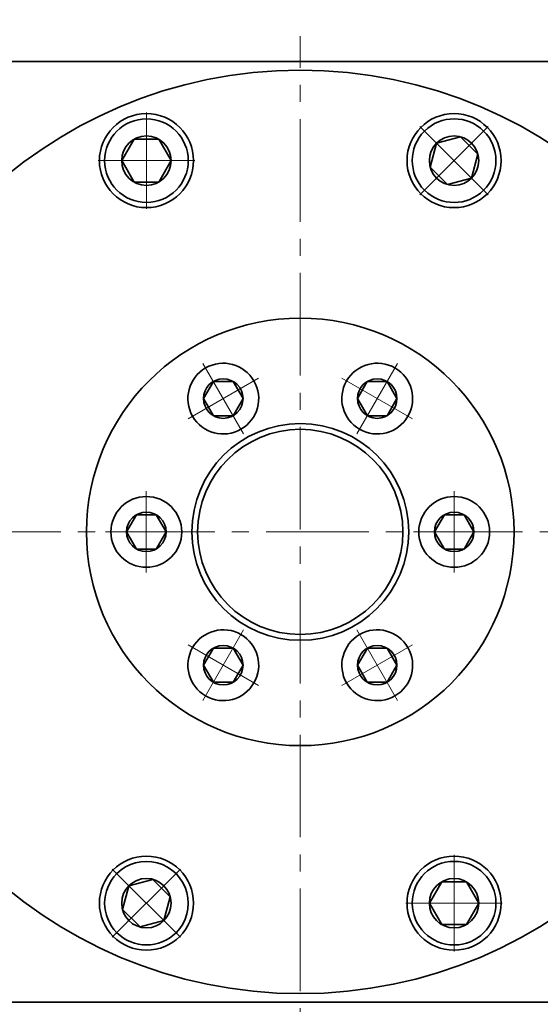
# Model space of a CAD drawing. Header units: millimetres. Extents: x -4 to 748, y 0 to 529.
# Tile 5 of 7: x 425 to 486, y 338 to 453. Entities that reach past the tile are written whole.
import ezdxf

# ---------------------------------------------------------------- set-up
doc = ezdxf.new("R2010")
doc.units = ezdxf.units.MM
doc.linetypes.add('点画线', pattern=[18, 12, -2, 2, -2])
for name, color, linetype, lineweight in [('中心线层', 1, '点画线', 18), ('尺寸线层', 3, 'Continuous', 18), ('粗实线层', 7, 'Continuous', 35)]:
    doc.layers.add(name, color=color, linetype=linetype, lineweight=lineweight)
doc.styles.add('宋体', font='txt', dxfattribs={"width": 0.8})
doc.dimstyles.new('A水平标注$0', dxfattribs={"dimtxt": 3.5, "dimasz": 2, "dimexe": 1.5, "dimexo": 3, "dimgap": 1.1, "dimtad": 1, "dimtoh": 1, "dimdec": 4, "dimdsep": 46, "dimtxsty": '宋体', "dimblk": 'OPEN', "dimcen": 3, "dimclrd": 3, "dimclre": 3, "dimclrt": 6, "dimadec": 0, "dimazin": 0, "dimtm": 1e-09, "dimtfac": 1, "dimtdec": 4, "dimtix": 1, "dimtmove": 0, "dimatfit": 3, "dimldrblk": 'OPEN', "dimfxl": 0, "dimlwd": 13, "dimlwe": 13, "dimarcsym": 0})

# ---------------------------------------------------------------- blocks, each defined once
blk = doc.blocks.new('_Open')
at = {"color": 0, "linetype": 'ByBlock', "lineweight": -2}
for p, q in [((-1, 0.167), (0, 0)), ((-1, -0.167), (0, 0)), ((0, 0), (-1, 0))]:
    blk.add_line(p, q, dxfattribs=at)
blk = doc.blocks.new('*D10')
at = {"layer": 'Defpoints', "color": 0}
for p in [(512.61, 473.66), (402.61, 447.83), (512.61, 447.83)]:
    blk.add_point(p, dxfattribs=at)
at = {"layer": '尺寸线层', "color": 3, "lineweight": 13}
for p, q in [((402.61, 450.83), (402.61, 475.16)), ((512.61, 450.83), (512.61, 475.16)), ((404.61, 473.66), (510.61, 473.66))]:
    blk.add_line(p, q, dxfattribs=at)
at = {"layer": '尺寸线层', "color": 3, "lineweight": 13, "xscale": 2, "yscale": 2, "zscale": 2, "rotation": 180}
blk.add_blockref('_Open', (402.61, 473.66), dxfattribs=at)
at = {"layer": '尺寸线层', "color": 3, "lineweight": 13, "xscale": 2, "yscale": 2, "zscale": 2}
blk.add_blockref('_Open', (512.61, 473.66), dxfattribs=at)
at = {"layer": '尺寸线层', "color": 6, "insert": (457.61, 478.58), "char_height": 7, "attachment_point": 5, "style": '宋体'}
blk.add_mtext('110', dxfattribs=at)
blk = doc.blocks.new('*D14')
at = {"layer": 'Defpoints', "color": 0}
for p in [(457.61, 459.4), (457.61, 450.82), (413.61, 443.83)]:
    blk.add_point(p, dxfattribs=at)
at = {"layer": '尺寸线层', "color": 3, "lineweight": 13}
for p, q in [((413.61, 446.83), (413.61, 460.9)), ((457.61, 453.82), (457.61, 460.9)), ((415.61, 459.4), (455.61, 459.4))]:
    blk.add_line(p, q, dxfattribs=at)
at = {"layer": '尺寸线层', "color": 3, "lineweight": 13, "xscale": 2, "yscale": 2, "zscale": 2, "rotation": 180}
blk.add_blockref('_Open', (413.61, 459.4), dxfattribs=at)
at = {"layer": '尺寸线层', "color": 3, "lineweight": 13, "xscale": 2, "yscale": 2, "zscale": 2}
blk.add_blockref('_Open', (457.61, 459.4), dxfattribs=at)
at = {"layer": '尺寸线层', "color": 6, "insert": (435.61, 464.29), "char_height": 7, "attachment_point": 5, "style": '宋体'}
blk.add_mtext('44', dxfattribs=at)
blk = doc.blocks.new('*D15')
at = {"layer": 'Defpoints', "color": 0}
for p in [(501.61, 459.4), (457.61, 450.82), (501.61, 443.83)]:
    blk.add_point(p, dxfattribs=at)
at = {"layer": '尺寸线层', "color": 3, "lineweight": 13}
for p, q in [((457.61, 453.82), (457.61, 460.9)), ((501.61, 446.83), (501.61, 460.9)), ((459.61, 459.4), (499.61, 459.4))]:
    blk.add_line(p, q, dxfattribs=at)
at = {"layer": '尺寸线层', "color": 3, "lineweight": 13, "xscale": 2, "yscale": 2, "zscale": 2, "rotation": 180}
blk.add_blockref('_Open', (457.61, 459.4), dxfattribs=at)
at = {"layer": '尺寸线层', "color": 3, "lineweight": 13, "xscale": 2, "yscale": 2, "zscale": 2}
blk.add_blockref('_Open', (501.61, 459.4), dxfattribs=at)
at = {"layer": '尺寸线层', "color": 6, "insert": (479.61, 464.29), "char_height": 7, "attachment_point": 5, "style": '宋体'}
blk.add_mtext('44', dxfattribs=at)
blk = doc.blocks.new('*X5')
at = {"layer": '中心线层', "linetype": '点画线', "lineweight": 18}
for p, q in [((0, -5.64), (0, 5.64)), ((-5.64, 0), (5.64, 0))]:
    blk.add_line(p, q, dxfattribs=at)
at = {"layer": '粗实线层'}
for p, q in [((-2.89, 0), (-1.44, 2.5)), ((-1.44, 2.5), (1.44, 2.5)), ((2.89, 0), (1.44, 2.5)), ((2.89, 0), (1.44, 2.5)), ((-2.89, 0), (-1.44, -2.5)), ((2.89, 0), (1.44, -2.5)), ((-1.44, -2.5), (1.44, -2.5))]:
    blk.add_line(p, q, dxfattribs=at)
blk.add_circle((0, 0), 2.89, dxfattribs=at)
for start, end in [(0, 180), (180, 360)]:
    blk.add_arc((0, 0), 4.89, start, end, dxfattribs=at)
blk = doc.blocks.new('*X9')
at = {"layer": '中心线层', "linetype": '点画线', "lineweight": 18}
for p, q in [((0, -4.76), (0, 4.76)), ((-4.76, 0), (4.76, 0))]:
    blk.add_line(p, q, dxfattribs=at)
at = {"layer": '粗实线层'}
for p, q in [((-2.31, 0), (-1.15, 2)), ((-1.15, 2), (1.15, 2)), ((2.31, 0), (1.15, 2)), ((2.31, 0), (1.15, 2)), ((-2.31, 0), (-1.15, -2)), ((2.31, 0), (1.15, -2)), ((-1.15, -2), (1.15, -2))]:
    blk.add_line(p, q, dxfattribs=at)
blk.add_circle((0, 0), 2.31, dxfattribs=at)
for start, end in [(0, 180), (180, 360)]:
    blk.add_arc((0, 0), 4.14, start, end, dxfattribs=at)
blk = doc.blocks.new('3432432432')
at = {"color": 7, "linetype": 'Continuous'}
for radius in [25, 12.68, 12]:
    blk.add_circle((0, 0), radius, dxfattribs=at)
for points in [[(-6.93, 12), (-6.91, 12.02), (-6.89, 12.03), (-6.87, 12.04), (-6.85, 12.05), (-6.83, 12.07), (-6.81, 12.08), (-6.78, 12.09), (-6.76, 12.1), (-6.74, 12.12), (-6.72, 12.13), (-6.7, 12.14), (-6.68, 12.16), (-6.66, 12.17), (-6.64, 12.18), (-6.62, 12.2), (-6.6, 12.21), (-6.58, 12.23), (-6.56, 12.24), (-6.54, 12.26), (-6.52, 12.27), (-6.51, 12.28), (-6.49, 12.3), (-6.47, 12.31), (-6.45, 12.33), (-6.43, 12.34), (-6.41, 12.36), (-6.39, 12.37), (-6.37, 12.39), (-6.35, 12.4), (-6.33, 12.42), (-6.33, 12.42), (-6.19, 12.55), (-6.05, 12.68), (-5.92, 12.82), (-5.79, 12.97), (-5.68, 13.12), (-5.57, 13.28), (-5.46, 13.44), (-5.37, 13.61), (-5.28, 13.78), (-5.2, 13.95), (-5.13, 14.13), (-5.06, 14.31), (-5.01, 14.5), (-4.96, 14.68), (-4.92, 14.87), (-4.89, 15.06), (-4.87, 15.25), (-4.86, 15.45), (-4.86, 15.64), (-4.87, 15.83), (-4.88, 16.02), (-4.91, 16.21), (-4.94, 16.4), (-4.98, 16.59), (-5.03, 16.78), (-5.09, 16.96), (-5.16, 17.14), (-5.24, 17.32), (-5.32, 17.49), (-5.41, 17.66), (-5.41, 17.66), (-5.51, 17.82), (-5.62, 17.98), (-5.74, 18.14), (-5.86, 18.29), (-5.99, 18.43), (-6.12, 18.57), (-6.26, 18.7), (-6.41, 18.82), (-6.57, 18.94), (-6.72, 19.05), (-6.89, 19.15), (-7.05, 19.24), (-7.23, 19.33), (-7.4, 19.41), (-7.58, 19.48), (-7.76, 19.54), (-7.95, 19.59), (-8.14, 19.64), (-8.33, 19.67), (-8.52, 19.7), (-8.71, 19.72), (-8.9, 19.73), (-9.09, 19.73), (-9.28, 19.72), (-9.48, 19.7), (-9.67, 19.67), (-9.86, 19.64), (-10.04, 19.59), (-10.23, 19.54), (-10.41, 19.48), (-10.41, 19.48), (-10.43, 19.47), (-10.46, 19.46), (-10.48, 19.46), (-10.5, 19.45), (-10.52, 19.44), (-10.55, 19.43), (-10.57, 19.42), (-10.59, 19.41), (-10.61, 19.4), (-10.64, 19.39), (-10.66, 19.38), (-10.68, 19.37), (-10.7, 19.36), (-10.73, 19.35), (-10.75, 19.34), (-10.77, 19.33), (-10.79, 19.32), (-10.81, 19.31), (-10.83, 19.3), (-10.86, 19.29), (-10.88, 19.28), (-10.9, 19.27), (-10.92, 19.26), (-10.94, 19.24), (-10.96, 19.23), (-10.99, 19.22), (-11.01, 19.21), (-11.03, 19.2), (-11.05, 19.19), (-11.07, 19.17), (-11.07, 19.17), (-11.25, 19.06), (-11.43, 18.94), (-11.61, 18.81), (-11.77, 18.67), (-11.93, 18.52), (-12.08, 18.36), (-12.22, 18.19), (-12.35, 18.02), (-12.47, 17.84), (-12.59, 17.66), (-12.69, 17.47), (-12.78, 17.27), (-12.87, 17.07), (-12.94, 16.87), (-13, 16.66), (-13.05, 16.45), (-13.09, 16.24), (-13.12, 16.02), (-13.13, 15.81), (-13.14, 15.59), (-13.13, 15.37), (-13.12, 15.16), (-13.09, 14.94), (-13.05, 14.73), (-13, 14.52), (-12.94, 14.31), (-12.87, 14.1), (-12.78, 13.9), (-12.69, 13.71), (-12.59, 13.52), (-12.59, 13.52), (-12.47, 13.33), (-12.35, 13.16), (-12.22, 12.98), (-12.08, 12.82), (-11.93, 12.66), (-11.77, 12.51), (-11.61, 12.37), (-11.43, 12.24), (-11.25, 12.12), (-11.07, 12), (-10.88, 11.9), (-10.68, 11.81), (-10.48, 11.72), (-10.28, 11.65), (-10.07, 11.59), (-9.86, 11.54), (-9.65, 11.5), (-9.43, 11.47), (-9.22, 11.45), (-9, 11.45), (-8.78, 11.45), (-8.57, 11.47), (-8.35, 11.5), (-8.14, 11.54), (-7.93, 11.59), (-7.72, 11.65), (-7.52, 11.72), (-7.32, 11.81), (-7.12, 11.9)], [(6.93, 12), (6.95, 11.99), (6.97, 11.98), (6.99, 11.97), (7.01, 11.96), (7.04, 11.94), (7.06, 11.93), (7.08, 11.92), (7.1, 11.91), (7.12, 11.9), (7.14, 11.89), (7.17, 11.88), (7.19, 11.87), (7.21, 11.86), (7.23, 11.85), (7.25, 11.84), (7.27, 11.83), (7.3, 11.81), (7.32, 11.81), (7.34, 11.8), (7.36, 11.79), (7.39, 11.78), (7.41, 11.77), (7.43, 11.76), (7.45, 11.75), (7.48, 11.74), (7.5, 11.73), (7.52, 11.72), (7.54, 11.71), (7.57, 11.7), (7.59, 11.7), (7.59, 11.7), (7.77, 11.63), (7.96, 11.58), (8.14, 11.54), (8.33, 11.5), (8.52, 11.48), (8.72, 11.46), (8.91, 11.45), (9.1, 11.45), (9.29, 11.46), (9.48, 11.48), (9.67, 11.5), (9.86, 11.54), (10.05, 11.58), (10.24, 11.64), (10.42, 11.7), (10.6, 11.77), (10.77, 11.85), (10.95, 11.93), (11.11, 12.03), (11.28, 12.13), (11.43, 12.24), (11.59, 12.36), (11.74, 12.48), (11.88, 12.61), (12.01, 12.75), (12.14, 12.89), (12.26, 13.04), (12.38, 13.19), (12.49, 13.35), (12.59, 13.52), (12.59, 13.52), (12.68, 13.69), (12.76, 13.86), (12.84, 14.04), (12.91, 14.22), (12.97, 14.4), (13.02, 14.59), (13.06, 14.77), (13.09, 14.96), (13.12, 15.15), (13.13, 15.35), (13.14, 15.54), (13.14, 15.73), (13.13, 15.92), (13.11, 16.11), (13.08, 16.3), (13.04, 16.49), (12.99, 16.68), (12.94, 16.86), (12.87, 17.05), (12.8, 17.22), (12.72, 17.4), (12.63, 17.57), (12.54, 17.74), (12.43, 17.9), (12.32, 18.06), (12.21, 18.21), (12.08, 18.36), (11.95, 18.5), (11.81, 18.63), (11.67, 18.76), (11.67, 18.76), (11.65, 18.77), (11.63, 18.79), (11.61, 18.8), (11.59, 18.82), (11.57, 18.83), (11.55, 18.85), (11.53, 18.86), (11.51, 18.88), (11.49, 18.89), (11.48, 18.91), (11.46, 18.92), (11.44, 18.94), (11.42, 18.95), (11.4, 18.96), (11.38, 18.98), (11.36, 18.99), (11.34, 19.01), (11.32, 19.02), (11.3, 19.03), (11.28, 19.05), (11.26, 19.06), (11.24, 19.07), (11.22, 19.09), (11.19, 19.1), (11.17, 19.11), (11.15, 19.12), (11.13, 19.14), (11.11, 19.15), (11.09, 19.16), (11.07, 19.17), (11.07, 19.17), (10.88, 19.28), (10.68, 19.37), (10.48, 19.45), (10.28, 19.53), (10.07, 19.59), (9.86, 19.64), (9.65, 19.68), (9.43, 19.71), (9.22, 19.72), (9, 19.73), (8.78, 19.72), (8.57, 19.71), (8.35, 19.68), (8.14, 19.64), (7.93, 19.59), (7.72, 19.53), (7.52, 19.45), (7.32, 19.37), (7.12, 19.28), (6.93, 19.17), (6.75, 19.06), (6.57, 18.94), (6.39, 18.81), (6.23, 18.67), (6.07, 18.52), (5.92, 18.36), (5.78, 18.19), (5.65, 18.02), (5.53, 17.84), (5.41, 17.66), (5.41, 17.66), (5.31, 17.47), (5.22, 17.27), (5.13, 17.07), (5.06, 16.87), (5, 16.66), (4.95, 16.45), (4.91, 16.24), (4.88, 16.02), (4.87, 15.81), (4.86, 15.59), (4.87, 15.37), (4.88, 15.16), (4.91, 14.94), (4.95, 14.73), (5, 14.52), (5.06, 14.31), (5.13, 14.1), (5.22, 13.9), (5.31, 13.71), (5.41, 13.52), (5.53, 13.33), (5.65, 13.16), (5.78, 12.98), (5.92, 12.82), (6.07, 12.66), (6.23, 12.51), (6.39, 12.37), (6.57, 12.24), (6.75, 12.12)], [(-13.86, 0), (-13.86, 0.02), (-13.86, 0.05), (-13.86, 0.07), (-13.86, 0.1), (-13.86, 0.12), (-13.86, 0.15), (-13.86, 0.17), (-13.86, 0.19), (-13.87, 0.22), (-13.87, 0.24), (-13.87, 0.27), (-13.87, 0.29), (-13.87, 0.32), (-13.87, 0.34), (-13.88, 0.36), (-13.88, 0.39), (-13.88, 0.41), (-13.88, 0.44), (-13.89, 0.46), (-13.89, 0.48), (-13.89, 0.51), (-13.89, 0.53), (-13.9, 0.56), (-13.9, 0.58), (-13.9, 0.6), (-13.91, 0.63), (-13.91, 0.65), (-13.92, 0.68), (-13.92, 0.7), (-13.92, 0.72), (-13.92, 0.72), (-13.96, 0.91), (-14.01, 1.1), (-14.06, 1.28), (-14.13, 1.47), (-14.2, 1.64), (-14.28, 1.82), (-14.37, 1.99), (-14.47, 2.16), (-14.57, 2.32), (-14.68, 2.48), (-14.8, 2.63), (-14.93, 2.77), (-15.06, 2.91), (-15.2, 3.05), (-15.34, 3.17), (-15.49, 3.29), (-15.65, 3.41), (-15.81, 3.51), (-15.97, 3.61), (-16.14, 3.7), (-16.32, 3.78), (-16.5, 3.86), (-16.68, 3.92), (-16.86, 3.98), (-17.05, 4.03), (-17.23, 4.07), (-17.42, 4.1), (-17.62, 4.12), (-17.81, 4.14), (-18, 4.14), (-18, 4.14), (-18.19, 4.14), (-18.38, 4.12), (-18.58, 4.1), (-18.77, 4.07), (-18.95, 4.03), (-19.14, 3.98), (-19.32, 3.92), (-19.5, 3.86), (-19.68, 3.78), (-19.86, 3.7), (-20.03, 3.61), (-20.19, 3.51), (-20.35, 3.41), (-20.51, 3.29), (-20.66, 3.17), (-20.8, 3.05), (-20.94, 2.91), (-21.07, 2.77), (-21.2, 2.63), (-21.32, 2.48), (-21.43, 2.32), (-21.53, 2.16), (-21.63, 1.99), (-21.72, 1.82), (-21.8, 1.64), (-21.87, 1.47), (-21.94, 1.28), (-21.99, 1.1), (-22.04, 0.91), (-22.08, 0.72), (-22.08, 0.72), (-22.08, 0.7), (-22.08, 0.68), (-22.09, 0.65), (-22.09, 0.63), (-22.1, 0.6), (-22.1, 0.58), (-22.1, 0.56), (-22.11, 0.53), (-22.11, 0.51), (-22.11, 0.48), (-22.11, 0.46), (-22.12, 0.44), (-22.12, 0.41), (-22.12, 0.39), (-22.12, 0.36), (-22.13, 0.34), (-22.13, 0.32), (-22.13, 0.29), (-22.13, 0.27), (-22.13, 0.24), (-22.13, 0.22), (-22.14, 0.19), (-22.14, 0.17), (-22.14, 0.15), (-22.14, 0.12), (-22.14, 0.1), (-22.14, 0.07), (-22.14, 0.05), (-22.14, 0.02), (-22.14, 0), (-22.14, 0), (-22.13, -0.22), (-22.12, -0.43), (-22.09, -0.65), (-22.05, -0.86), (-22, -1.07), (-21.94, -1.28), (-21.87, -1.48), (-21.78, -1.68), (-21.69, -1.88), (-21.59, -2.07), (-21.47, -2.25), (-21.35, -2.43), (-21.22, -2.61), (-21.08, -2.77), (-20.93, -2.93), (-20.77, -3.08), (-20.61, -3.22), (-20.43, -3.35), (-20.25, -3.47), (-20.07, -3.59), (-19.88, -3.69), (-19.68, -3.78), (-19.48, -3.87), (-19.28, -3.94), (-19.07, -4), (-18.86, -4.05), (-18.65, -4.09), (-18.43, -4.12), (-18.22, -4.13), (-18, -4.14), (-18, -4.14), (-17.78, -4.13), (-17.57, -4.12), (-17.35, -4.09), (-17.14, -4.05), (-16.93, -4), (-16.72, -3.94), (-16.52, -3.87), (-16.32, -3.78), (-16.12, -3.69), (-15.93, -3.59), (-15.75, -3.47), (-15.57, -3.35), (-15.39, -3.22), (-15.23, -3.08), (-15.07, -2.93), (-14.92, -2.77), (-14.78, -2.61), (-14.65, -2.43), (-14.53, -2.25), (-14.41, -2.07), (-14.31, -1.88), (-14.22, -1.68), (-14.13, -1.48), (-14.06, -1.28), (-14, -1.07), (-13.95, -0.86), (-13.91, -0.65), (-13.88, -0.43), (-13.87, -0.22)], [(13.86, 0), (13.86, -0.02), (13.86, -0.05), (13.86, -0.07), (13.86, -0.1), (13.86, -0.12), (13.86, -0.15), (13.86, -0.17), (13.86, -0.19), (13.87, -0.22), (13.87, -0.24), (13.87, -0.27), (13.87, -0.29), (13.87, -0.32), (13.87, -0.34), (13.88, -0.36), (13.88, -0.39), (13.88, -0.41), (13.88, -0.44), (13.89, -0.46), (13.89, -0.48), (13.89, -0.51), (13.89, -0.53), (13.9, -0.56), (13.9, -0.58), (13.9, -0.6), (13.91, -0.63), (13.91, -0.65), (13.92, -0.68), (13.92, -0.7), (13.92, -0.72), (13.92, -0.72), (13.96, -0.91), (14.01, -1.1), (14.06, -1.28), (14.13, -1.47), (14.2, -1.64), (14.28, -1.82), (14.37, -1.99), (14.47, -2.16), (14.57, -2.32), (14.68, -2.48), (14.8, -2.63), (14.93, -2.77), (15.06, -2.91), (15.2, -3.05), (15.34, -3.17), (15.49, -3.29), (15.65, -3.41), (15.81, -3.51), (15.97, -3.61), (16.14, -3.7), (16.32, -3.78), (16.5, -3.86), (16.68, -3.92), (16.86, -3.98), (17.05, -4.03), (17.23, -4.07), (17.42, -4.1), (17.62, -4.12), (17.81, -4.14), (18, -4.14), (18, -4.14), (18.19, -4.14), (18.38, -4.12), (18.58, -4.1), (18.77, -4.07), (18.95, -4.03), (19.14, -3.98), (19.32, -3.92), (19.5, -3.86), (19.68, -3.78), (19.86, -3.7), (20.03, -3.61), (20.19, -3.51), (20.35, -3.41), (20.51, -3.29), (20.66, -3.17), (20.8, -3.05), (20.94, -2.91), (21.07, -2.77), (21.2, -2.63), (21.32, -2.48), (21.43, -2.32), (21.53, -2.16), (21.63, -1.99), (21.72, -1.82), (21.8, -1.64), (21.87, -1.47), (21.94, -1.28), (21.99, -1.1), (22.04, -0.91), (22.08, -0.72), (22.08, -0.72), (22.08, -0.7), (22.08, -0.68), (22.09, -0.65), (22.09, -0.63), (22.1, -0.6), (22.1, -0.58), (22.1, -0.56), (22.11, -0.53), (22.11, -0.51), (22.11, -0.48), (22.11, -0.46), (22.12, -0.44), (22.12, -0.41), (22.12, -0.39), (22.12, -0.36), (22.13, -0.34), (22.13, -0.32), (22.13, -0.29), (22.13, -0.27), (22.13, -0.24), (22.13, -0.22), (22.14, -0.19), (22.14, -0.17), (22.14, -0.15), (22.14, -0.12), (22.14, -0.1), (22.14, -0.07), (22.14, -0.05), (22.14, -0.02), (22.14, 0), (22.14, 0), (22.13, 0.22), (22.12, 0.43), (22.09, 0.65), (22.05, 0.86), (22, 1.07), (21.94, 1.28), (21.87, 1.48), (21.78, 1.68), (21.69, 1.88), (21.59, 2.07), (21.47, 2.25), (21.35, 2.43), (21.22, 2.61), (21.08, 2.77), (20.93, 2.93), (20.77, 3.08), (20.61, 3.22), (20.43, 3.35), (20.25, 3.47), (20.07, 3.59), (19.88, 3.69), (19.68, 3.78), (19.48, 3.87), (19.28, 3.94), (19.07, 4), (18.86, 4.05), (18.65, 4.09), (18.43, 4.12), (18.22, 4.13), (18, 4.14), (18, 4.14), (17.78, 4.13), (17.57, 4.12), (17.35, 4.09), (17.14, 4.05), (16.93, 4), (16.72, 3.94), (16.52, 3.87), (16.32, 3.78), (16.12, 3.69), (15.93, 3.59), (15.75, 3.47), (15.57, 3.35), (15.39, 3.22), (15.23, 3.08), (15.07, 2.93), (14.92, 2.77), (14.78, 2.61), (14.65, 2.43), (14.53, 2.25), (14.41, 2.07), (14.31, 1.88), (14.22, 1.68), (14.13, 1.48), (14.06, 1.28), (14, 1.07), (13.95, 0.86), (13.91, 0.65), (13.88, 0.43), (13.87, 0.22)], [(-6.93, -12), (-6.95, -11.99), (-6.97, -11.98), (-6.99, -11.97), (-7.01, -11.96), (-7.04, -11.94), (-7.06, -11.93), (-7.08, -11.92), (-7.1, -11.91), (-7.12, -11.9), (-7.14, -11.89), (-7.17, -11.88), (-7.19, -11.87), (-7.21, -11.86), (-7.23, -11.85), (-7.25, -11.84), (-7.27, -11.83), (-7.3, -11.81), (-7.32, -11.81), (-7.34, -11.8), (-7.36, -11.79), (-7.39, -11.78), (-7.41, -11.77), (-7.43, -11.76), (-7.45, -11.75), (-7.48, -11.74), (-7.5, -11.73), (-7.52, -11.72), (-7.54, -11.71), (-7.57, -11.7), (-7.59, -11.7), (-7.59, -11.7), (-7.77, -11.63), (-7.96, -11.58), (-8.14, -11.54), (-8.33, -11.5), (-8.52, -11.48), (-8.72, -11.46), (-8.91, -11.45), (-9.1, -11.45), (-9.29, -11.46), (-9.48, -11.48), (-9.67, -11.5), (-9.86, -11.54), (-10.05, -11.58), (-10.24, -11.64), (-10.42, -11.7), (-10.6, -11.77), (-10.77, -11.85), (-10.95, -11.93), (-11.11, -12.03), (-11.28, -12.13), (-11.43, -12.24), (-11.59, -12.36), (-11.74, -12.48), (-11.88, -12.61), (-12.01, -12.75), (-12.14, -12.89), (-12.26, -13.04), (-12.38, -13.19), (-12.49, -13.35), (-12.59, -13.52), (-12.59, -13.52), (-12.68, -13.69), (-12.76, -13.86), (-12.84, -14.04), (-12.91, -14.22), (-12.97, -14.4), (-13.02, -14.59), (-13.06, -14.77), (-13.09, -14.96), (-13.12, -15.15), (-13.13, -15.35), (-13.14, -15.54), (-13.14, -15.73), (-13.13, -15.92), (-13.11, -16.11), (-13.08, -16.3), (-13.04, -16.49), (-12.99, -16.68), (-12.94, -16.86), (-12.87, -17.05), (-12.8, -17.22), (-12.72, -17.4), (-12.63, -17.57), (-12.54, -17.74), (-12.43, -17.9), (-12.32, -18.06), (-12.21, -18.21), (-12.08, -18.36), (-11.95, -18.5), (-11.81, -18.63), (-11.67, -18.76), (-11.67, -18.76), (-11.65, -18.77), (-11.63, -18.79), (-11.61, -18.8), (-11.59, -18.82), (-11.57, -18.83), (-11.55, -18.85), (-11.53, -18.86), (-11.51, -18.88), (-11.49, -18.89), (-11.48, -18.91), (-11.46, -18.92), (-11.44, -18.94), (-11.42, -18.95), (-11.4, -18.96), (-11.38, -18.98), (-11.36, -18.99), (-11.34, -19.01), (-11.32, -19.02), (-11.3, -19.03), (-11.28, -19.05), (-11.26, -19.06), (-11.24, -19.07), (-11.22, -19.09), (-11.19, -19.1), (-11.17, -19.11), (-11.15, -19.12), (-11.13, -19.14), (-11.11, -19.15), (-11.09, -19.16), (-11.07, -19.17), (-11.07, -19.17), (-10.88, -19.28), (-10.68, -19.37), (-10.48, -19.45), (-10.28, -19.53), (-10.07, -19.59), (-9.86, -19.64), (-9.65, -19.68), (-9.43, -19.71), (-9.22, -19.72), (-9, -19.73), (-8.78, -19.72), (-8.57, -19.71), (-8.35, -19.68), (-8.14, -19.64), (-7.93, -19.59), (-7.72, -19.53), (-7.52, -19.45), (-7.32, -19.37), (-7.12, -19.28), (-6.93, -19.17), (-6.75, -19.06), (-6.57, -18.94), (-6.39, -18.81), (-6.23, -18.67), (-6.07, -18.52), (-5.92, -18.36), (-5.78, -18.19), (-5.65, -18.02), (-5.53, -17.84), (-5.41, -17.66), (-5.41, -17.66), (-5.31, -17.47), (-5.22, -17.27), (-5.13, -17.07), (-5.06, -16.87), (-5, -16.66), (-4.95, -16.45), (-4.91, -16.24), (-4.88, -16.02), (-4.87, -15.81), (-4.86, -15.59), (-4.87, -15.37), (-4.88, -15.16), (-4.91, -14.94), (-4.95, -14.73), (-5, -14.52), (-5.06, -14.31), (-5.13, -14.1), (-5.22, -13.9), (-5.31, -13.71), (-5.41, -13.52), (-5.53, -13.33), (-5.65, -13.16), (-5.78, -12.98), (-5.92, -12.82), (-6.07, -12.66), (-6.23, -12.51), (-6.39, -12.37), (-6.57, -12.24), (-6.75, -12.12)], [(6.93, -12), (6.91, -12.02), (6.89, -12.03), (6.87, -12.04), (6.85, -12.05), (6.83, -12.07), (6.81, -12.08), (6.78, -12.09), (6.76, -12.1), (6.74, -12.12), (6.72, -12.13), (6.7, -12.14), (6.68, -12.16), (6.66, -12.17), (6.64, -12.18), (6.62, -12.2), (6.6, -12.21), (6.58, -12.23), (6.56, -12.24), (6.54, -12.26), (6.52, -12.27), (6.51, -12.28), (6.49, -12.3), (6.47, -12.31), (6.45, -12.33), (6.43, -12.34), (6.41, -12.36), (6.39, -12.37), (6.37, -12.39), (6.35, -12.4), (6.33, -12.42), (6.33, -12.42), (6.19, -12.55), (6.05, -12.68), (5.92, -12.82), (5.79, -12.97), (5.68, -13.12), (5.57, -13.28), (5.46, -13.44), (5.37, -13.61), (5.28, -13.78), (5.2, -13.95), (5.13, -14.13), (5.06, -14.31), (5.01, -14.5), (4.96, -14.68), (4.92, -14.87), (4.89, -15.06), (4.87, -15.25), (4.86, -15.45), (4.86, -15.64), (4.87, -15.83), (4.88, -16.02), (4.91, -16.21), (4.94, -16.4), (4.98, -16.59), (5.03, -16.78), (5.09, -16.96), (5.16, -17.14), (5.24, -17.32), (5.32, -17.49), (5.41, -17.66), (5.41, -17.66), (5.51, -17.82), (5.62, -17.98), (5.74, -18.14), (5.86, -18.29), (5.99, -18.43), (6.12, -18.57), (6.26, -18.7), (6.41, -18.82), (6.57, -18.94), (6.72, -19.05), (6.89, -19.15), (7.05, -19.24), (7.23, -19.33), (7.4, -19.41), (7.58, -19.48), (7.76, -19.54), (7.95, -19.59), (8.14, -19.64), (8.33, -19.67), (8.52, -19.7), (8.71, -19.72), (8.9, -19.73), (9.09, -19.73), (9.28, -19.72), (9.48, -19.7), (9.67, -19.67), (9.86, -19.64), (10.04, -19.59), (10.23, -19.54), (10.41, -19.48), (10.41, -19.48), (10.43, -19.47), (10.46, -19.46), (10.48, -19.46), (10.5, -19.45), (10.52, -19.44), (10.55, -19.43), (10.57, -19.42), (10.59, -19.41), (10.61, -19.4), (10.64, -19.39), (10.66, -19.38), (10.68, -19.37), (10.7, -19.36), (10.73, -19.35), (10.75, -19.34), (10.77, -19.33), (10.79, -19.32), (10.81, -19.31), (10.83, -19.3), (10.86, -19.29), (10.88, -19.28), (10.9, -19.27), (10.92, -19.26), (10.94, -19.24), (10.96, -19.23), (10.99, -19.22), (11.01, -19.21), (11.03, -19.2), (11.05, -19.19), (11.07, -19.17), (11.07, -19.17), (11.25, -19.06), (11.43, -18.94), (11.61, -18.81), (11.77, -18.67), (11.93, -18.52), (12.08, -18.36), (12.22, -18.19), (12.35, -18.02), (12.47, -17.84), (12.59, -17.66), (12.69, -17.47), (12.78, -17.27), (12.87, -17.07), (12.94, -16.87), (13, -16.66), (13.05, -16.45), (13.09, -16.24), (13.12, -16.02), (13.13, -15.81), (13.14, -15.59), (13.13, -15.37), (13.12, -15.16), (13.09, -14.94), (13.05, -14.73), (13, -14.52), (12.94, -14.31), (12.87, -14.1), (12.78, -13.9), (12.69, -13.71), (12.59, -13.52), (12.59, -13.52), (12.47, -13.33), (12.35, -13.16), (12.22, -12.98), (12.08, -12.82), (11.93, -12.66), (11.77, -12.51), (11.61, -12.37), (11.43, -12.24), (11.25, -12.12), (11.07, -12), (10.88, -11.9), (10.68, -11.81), (10.48, -11.72), (10.28, -11.65), (10.07, -11.59), (9.86, -11.54), (9.65, -11.5), (9.43, -11.47), (9.22, -11.45), (9, -11.45), (8.78, -11.45), (8.57, -11.47), (8.35, -11.5), (8.14, -11.54), (7.93, -11.59), (7.72, -11.65), (7.52, -11.72), (7.32, -11.81), (7.12, -11.9)]]:
    blk.add_wipeout(points).dxf.layer = '粗实线层'
at = {"layer": '粗实线层'}
for p, rotation in [((-9, 15.59), 299.9999999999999), ((9, 15.59), 240), ((18, 0), 180), ((-9, -15.59), 59.99999999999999), ((9, -15.59), 120)]:
    blk.add_blockref('*X9', p, dxfattribs=dict(at, rotation=rotation))
blk.add_blockref('*X9', (-18, 0), dxfattribs=at)

msp = doc.modelspace()

# ---------------------------------------------------------------- linework, layer by layer
at = {"layer": '中心线层'}
for p, q in [((457.6116, 231.1099), (457.6116, 450.82493)), ((399.6116, 392.82973), (515.6116, 392.82973))]:
    msp.add_line(p, q, dxfattribs=at)
at = {"layer": '粗实线层'}
for points in [[(402.6116, 447.22973), (402.6116, 447.82973), (512.6116, 447.82973), (512.6116, 447.22973)], [(512.6116, 337.82973), (402.6116, 337.82973)]]:
    msp.add_lwpolyline(points, dxfattribs=at)
for centre, radius in [((457.6116, 392.82973), 54), ((439.62547, 436.25207), 5.5), ((475.59772, 436.25207), 5.5), ((439.62547, 349.4074), 5.5), ((475.59772, 349.4074), 5.5)]:
    msp.add_circle(centre, radius, dxfattribs=at)

# ---------------------------------------------------------------- dimensions: what is measured, and where the dimension line sits
at = {"layer": '尺寸线层'}
for base, p1, p2, picture, middle in [((512.6116, 473.65978), (402.6116, 447.82973), (512.6116, 447.82973), '*D10', (457.6116, 478.58157)), ((457.6116, 459.40378), (413.6116, 443.82973), (457.6116, 450.82493), '*D14', (435.6116, 464.28646)), ((501.6116, 459.40378), (457.6116, 450.82493), (501.6116, 443.82973), '*D15', (479.6116, 464.28646))]:
    dim = msp.add_linear_dim(base=base, p1=p1, p2=p2, dimstyle='A水平标注$0', override={"dimtxt": 7, "dimgap": 1.5, "dimblk": 'Open', "dimtfill": 1, "dimtfillclr": 256}, dxfattribs=at)
    dim.commit()
    dim.dimension.update_dxf_attribs({"geometry": picture, "text_midpoint": middle})

# ---------------------------------------------------------------- next in the draw order: block references
at = {"layer": '粗实线层'}
msp.add_blockref('3432432432', (457.6116, 392.82973), dxfattribs=at)

# ---------------------------------------------------------------- next in the draw order: wipeouts: each hides what was drawn before it
for points in [[(444.51547, 436.25207), (444.5154, 436.27955), (444.51517, 436.30702), (444.51478, 436.3345), (444.51424, 436.36197), (444.51354, 436.38944), (444.5127, 436.4169), (444.51169, 436.44436), (444.51053, 436.47181), (444.50922, 436.49926), (444.50776, 436.52669), (444.50614, 436.55412), (444.50436, 436.58154), (444.50243, 436.60895), (444.50035, 436.63635), (444.49812, 436.66373), (444.49573, 436.69111), (444.49318, 436.71846), (444.49048, 436.74581), (444.48763, 436.77314), (444.48463, 436.80045), (444.48147, 436.82774), (444.47816, 436.85502), (444.47469, 436.88228), (444.47108, 436.90951), (444.46731, 436.93673), (444.46338, 436.96393), (444.45931, 436.9911), (444.45508, 437.01825), (444.4507, 437.04537), (444.44616, 437.07247), (444.44616, 437.07247), (444.40257, 437.29682), (444.34853, 437.51888), (444.28419, 437.73818), (444.20966, 437.95423), (444.12512, 438.16656), (444.03076, 438.37471), (443.92677, 438.57822), (443.81338, 438.77666), (443.69085, 438.96957), (443.55944, 439.15656), (443.41943, 439.33719), (443.27114, 439.51109), (443.11488, 439.67787), (442.95101, 439.83717), (442.77986, 439.98864), (442.60183, 440.13194), (442.4173, 440.26677), (442.22667, 440.39283), (442.03035, 440.50985), (441.82879, 440.61756), (441.62241, 440.71574), (441.41167, 440.80417), (441.19702, 440.88266), (440.97895, 440.95103), (440.75792, 441.00914), (440.53441, 441.05685), (440.30892, 441.09408), (440.08194, 441.12072), (439.85395, 441.13673), (439.62547, 441.14207), (439.62547, 441.14207), (439.39699, 441.13673), (439.16901, 441.12072), (438.94203, 441.09408), (438.71654, 441.05685), (438.49303, 441.00914), (438.272, 440.95103), (438.05393, 440.88266), (437.83928, 440.80417), (437.62854, 440.71574), (437.42216, 440.61756), (437.2206, 440.50985), (437.02428, 440.39283), (436.83365, 440.26677), (436.64912, 440.13194), (436.47108, 439.98864), (436.29994, 439.83717), (436.13606, 439.67787), (435.97981, 439.51109), (435.83152, 439.33719), (435.69151, 439.15656), (435.5601, 438.96957), (435.43757, 438.77666), (435.32418, 438.57822), (435.22019, 438.37471), (435.12583, 438.16656), (435.04129, 437.95423), (434.96676, 437.73818), (434.90241, 437.51888), (434.84838, 437.29682), (434.80478, 437.07247), (434.80478, 437.07247), (434.80025, 437.04537), (434.79587, 437.01825), (434.79164, 436.9911), (434.78756, 436.96393), (434.78364, 436.93673), (434.77987, 436.90951), (434.77625, 436.88228), (434.77279, 436.85502), (434.76948, 436.82774), (434.76632, 436.80045), (434.76331, 436.77314), (434.76046, 436.74581), (434.75777, 436.71846), (434.75522, 436.69111), (434.75283, 436.66373), (434.7506, 436.63635), (434.74851, 436.60895), (434.74659, 436.58154), (434.74481, 436.55412), (434.74319, 436.52669), (434.74173, 436.49926), (434.74041, 436.47181), (434.73926, 436.44436), (434.73825, 436.4169), (434.7374, 436.38944), (434.73671, 436.36197), (434.73617, 436.3345), (434.73578, 436.30702), (434.73555, 436.27955), (434.73547, 436.25207), (434.73547, 436.25207), (434.74218, 435.99615), (434.76226, 435.74093), (434.79568, 435.48711), (434.84233, 435.23538), (434.9021, 434.98645), (434.97481, 434.74098), (435.06027, 434.49965), (435.15824, 434.26313), (435.26845, 434.03206), (435.39061, 433.80707), (435.52438, 433.58879), (435.66938, 433.3778), (435.82523, 433.1747), (435.9915, 432.98002), (436.16772, 432.79432), (436.35343, 432.61809), (436.5481, 432.45183), (436.7512, 432.29598), (436.96219, 432.15097), (437.18047, 432.01721), (437.40546, 431.89505), (437.63653, 431.78483), (437.87305, 431.68686), (438.11438, 431.60141), (438.35985, 431.52869), (438.60879, 431.46893), (438.86051, 431.42228), (439.11433, 431.38886), (439.36955, 431.36877), (439.62547, 431.36207), (439.62547, 431.36207), (439.8814, 431.36877), (440.13662, 431.38886), (440.39044, 431.42228), (440.64216, 431.46893), (440.8911, 431.52869), (441.13657, 431.60141), (441.37789, 431.68686), (441.61442, 431.78483), (441.84549, 431.89505), (442.07047, 432.01721), (442.28876, 432.15097), (442.49974, 432.29598), (442.70285, 432.45183), (442.89752, 432.61809), (443.08323, 432.79432), (443.25945, 432.98002), (443.42572, 433.1747), (443.58157, 433.3778), (443.72657, 433.58879), (443.86034, 433.80707), (443.9825, 434.03206), (444.09271, 434.26313), (444.19068, 434.49965), (444.27614, 434.74098), (444.34885, 434.98645), (444.40862, 435.23538), (444.45527, 435.48711), (444.48869, 435.74093), (444.50877, 435.99615)], [(479.05547, 432.79432), (479.07484, 432.8138), (479.09411, 432.83339), (479.11326, 432.85309), (479.1323, 432.8729), (479.15124, 432.89282), (479.17006, 432.91284), (479.18876, 432.93296), (479.20735, 432.95319), (479.22583, 432.97353), (479.2442, 432.99396), (479.26245, 433.0145), (479.28058, 433.03515), (479.2986, 433.05589), (479.3165, 433.07674), (479.33428, 433.09768), (479.35195, 433.11873), (479.3695, 433.13987), (479.38692, 433.16111), (479.40423, 433.18245), (479.42142, 433.20389), (479.43849, 433.22542), (479.45543, 433.24705), (479.47226, 433.26878), (479.48896, 433.29059), (479.50554, 433.31251), (479.52199, 433.33451), (479.53832, 433.35661), (479.55453, 433.37879), (479.57061, 433.40107), (479.58657, 433.42344), (479.58657, 433.42344), (479.71438, 433.6129), (479.83319, 433.80813), (479.94276, 434.0087), (480.04283, 434.21417), (480.1332, 434.42409), (480.21365, 434.638), (480.28403, 434.85544), (480.34417, 435.07592), (480.39394, 435.29898), (480.43323, 435.52412), (480.46196, 435.75085), (480.48007, 435.97867), (480.48751, 436.2071), (480.48427, 436.43561), (480.47036, 436.66373), (480.4458, 436.89095), (480.41066, 437.11678), (480.365, 437.34071), (480.30893, 437.56227), (480.24256, 437.78096), (480.16605, 437.99632), (480.07957, 438.20786), (479.98329, 438.41514), (479.87743, 438.61769), (479.76223, 438.81507), (479.63793, 439.00685), (479.5048, 439.19262), (479.36314, 439.37196), (479.21325, 439.54449), (479.05547, 439.70982), (479.05547, 439.70982), (478.89013, 439.86761), (478.7176, 440.01749), (478.53826, 440.15915), (478.3525, 440.29228), (478.16071, 440.41658), (477.96333, 440.53179), (477.76078, 440.63764), (477.55351, 440.73392), (477.34196, 440.82041), (477.12661, 440.89692), (476.90791, 440.96328), (476.68636, 441.01935), (476.46242, 441.06501), (476.2366, 441.10016), (476.00938, 441.12471), (475.78126, 441.13863), (475.55274, 441.14186), (475.32432, 441.13442), (475.09649, 441.11632), (474.86977, 441.08758), (474.64463, 441.04829), (474.42157, 440.99852), (474.20108, 440.93838), (473.98364, 440.86801), (473.76973, 440.78755), (473.55981, 440.69719), (473.35435, 440.59711), (473.15378, 440.48755), (472.95855, 440.36873), (472.76909, 440.24092), (472.76909, 440.24092), (472.74672, 440.22497), (472.72444, 440.20889), (472.70225, 440.19268), (472.68015, 440.17635), (472.65815, 440.15989), (472.63624, 440.14331), (472.61442, 440.12661), (472.5927, 440.10979), (472.57107, 440.09284), (472.54954, 440.07577), (472.5281, 440.05859), (472.50676, 440.04128), (472.48552, 440.02385), (472.46437, 440.0063), (472.44333, 439.98864), (472.42238, 439.97085), (472.40154, 439.95295), (472.38079, 439.93494), (472.36015, 439.9168), (472.33961, 439.89855), (472.31917, 439.88019), (472.29884, 439.86171), (472.27861, 439.84312), (472.25848, 439.82441), (472.23846, 439.80559), (472.21855, 439.78666), (472.19874, 439.76762), (472.17904, 439.74846), (472.15945, 439.7292), (472.13996, 439.70982), (472.13996, 439.70982), (471.96374, 439.52412), (471.79747, 439.32945), (471.64162, 439.12634), (471.49662, 438.91536), (471.36285, 438.69707), (471.24069, 438.47209), (471.13048, 438.24101), (471.03251, 438.00449), (470.94705, 437.76316), (470.87434, 437.5177), (470.81457, 437.26876), (470.76792, 437.01704), (470.7345, 436.76322), (470.71442, 436.50799), (470.70772, 436.25207), (470.71442, 435.99615), (470.7345, 435.74093), (470.76792, 435.48711), (470.81457, 435.23538), (470.87434, 434.98645), (470.94705, 434.74098), (471.03251, 434.49965), (471.13048, 434.26313), (471.24069, 434.03206), (471.36285, 433.80707), (471.49662, 433.58879), (471.64162, 433.3778), (471.79747, 433.1747), (471.96374, 432.98002), (472.13996, 432.79432), (472.13996, 432.79432), (472.32567, 432.61809), (472.52034, 432.45183), (472.72345, 432.29598), (472.93443, 432.15097), (473.15272, 432.01721), (473.3777, 431.89505), (473.60877, 431.78483), (473.8453, 431.68686), (474.08662, 431.60141), (474.33209, 431.52869), (474.58103, 431.46893), (474.83275, 431.42228), (475.08657, 431.38886), (475.34179, 431.36877), (475.59772, 431.36207), (475.85364, 431.36877), (476.10886, 431.38886), (476.36268, 431.42228), (476.6144, 431.46893), (476.86334, 431.52869), (477.10881, 431.60141), (477.35014, 431.68686), (477.58666, 431.78483), (477.81773, 431.89505), (478.04272, 432.01721), (478.261, 432.15097), (478.47199, 432.29598), (478.67509, 432.45183), (478.86977, 432.61809)], [(436.16772, 352.86515), (436.14835, 352.84566), (436.12908, 352.82607), (436.10993, 352.80637), (436.09089, 352.78657), (436.07195, 352.76665), (436.05314, 352.74663), (436.03443, 352.72651), (436.01584, 352.70628), (435.99736, 352.68594), (435.97899, 352.6655), (435.96074, 352.64496), (435.94261, 352.62432), (435.92459, 352.60358), (435.90669, 352.58273), (435.88891, 352.56179), (435.87124, 352.54074), (435.8537, 352.5196), (435.83627, 352.49835), (435.81896, 352.47701), (435.80177, 352.45558), (435.78471, 352.43404), (435.76776, 352.41241), (435.75094, 352.39069), (435.73423, 352.36887), (435.71765, 352.34696), (435.7012, 352.32496), (435.68487, 352.30286), (435.66866, 352.28067), (435.65258, 352.2584), (435.63662, 352.23603), (435.63662, 352.23603), (435.50881, 352.04656), (435.39, 351.85133), (435.28043, 351.65077), (435.18036, 351.4453), (435.08999, 351.23538), (435.00954, 351.02147), (434.93916, 350.80403), (434.87903, 350.58354), (434.82925, 350.36049), (434.78996, 350.13535), (434.76123, 349.90862), (434.74312, 349.68079), (434.73568, 349.45237), (434.73892, 349.22385), (434.75283, 348.99573), (434.77739, 348.76852), (434.81253, 348.54269), (434.85819, 348.31876), (434.91427, 348.0972), (434.98063, 347.8785), (435.05714, 347.66315), (435.14362, 347.4516), (435.2399, 347.24433), (435.34576, 347.04178), (435.46096, 346.8444), (435.58527, 346.65262), (435.71839, 346.46685), (435.86005, 346.28751), (436.00994, 346.11498), (436.16772, 345.94964), (436.16772, 345.94964), (436.33306, 345.79186), (436.50559, 345.64197), (436.68493, 345.50031), (436.87069, 345.36719), (437.06248, 345.24289), (437.25986, 345.12768), (437.46241, 345.02182), (437.66968, 344.92555), (437.88123, 344.83906), (438.09658, 344.76255), (438.31528, 344.69619), (438.53683, 344.64012), (438.76077, 344.59446), (438.98659, 344.55931), (439.21381, 344.53475), (439.44193, 344.52084), (439.67045, 344.5176), (439.89887, 344.52504), (440.1267, 344.54315), (440.35343, 344.57188), (440.57856, 344.61118), (440.80162, 344.66095), (441.02211, 344.72108), (441.23955, 344.79146), (441.45346, 344.87192), (441.66338, 344.96228), (441.86885, 345.06235), (442.06941, 345.17192), (442.26464, 345.29074), (442.45411, 345.41854), (442.45411, 345.41854), (442.47647, 345.4345), (442.49875, 345.45058), (442.52094, 345.46679), (442.54304, 345.48312), (442.56504, 345.49958), (442.58695, 345.51616), (442.60877, 345.53286), (442.63049, 345.54968), (442.65212, 345.56663), (442.67365, 345.58369), (442.69509, 345.60088), (442.71643, 345.61819), (442.73767, 345.63562), (442.75882, 345.65316), (442.77986, 345.67083), (442.80081, 345.68861), (442.82165, 345.70651), (442.8424, 345.72453), (442.86304, 345.74266), (442.88358, 345.76091), (442.90402, 345.77928), (442.92435, 345.79776), (442.94458, 345.81635), (442.96471, 345.83506), (442.98473, 345.85388), (443.00464, 345.87281), (443.02445, 345.89185), (443.04415, 345.911), (443.06374, 345.93027), (443.08323, 345.94964), (443.08323, 345.94964), (443.25945, 346.13535), (443.42572, 346.33002), (443.58157, 346.53313), (443.72657, 346.74411), (443.86034, 346.9624), (443.9825, 347.18738), (444.09271, 347.41845), (444.19068, 347.65498), (444.27614, 347.8963), (444.34885, 348.14177), (444.40862, 348.39071), (444.45527, 348.64243), (444.48869, 348.89625), (444.50877, 349.15147), (444.51547, 349.4074), (444.50877, 349.66332), (444.48869, 349.91854), (444.45527, 350.17236), (444.40862, 350.42408), (444.34885, 350.67302), (444.27614, 350.91849), (444.19068, 351.15981), (444.09271, 351.39634), (443.9825, 351.62741), (443.86034, 351.8524), (443.72657, 352.07068), (443.58157, 352.28167), (443.42572, 352.48477), (443.25945, 352.67944), (443.08323, 352.86515), (443.08323, 352.86515), (442.89752, 353.04137), (442.70285, 353.20764), (442.49974, 353.36349), (442.28876, 353.50849), (442.07047, 353.64226), (441.84549, 353.76442), (441.61442, 353.87463), (441.37789, 353.9726), (441.13657, 354.05806), (440.8911, 354.13077), (440.64216, 354.19054), (440.39044, 354.23719), (440.13662, 354.27061), (439.8814, 354.29069), (439.62547, 354.2974), (439.36955, 354.29069), (439.11433, 354.27061), (438.86051, 354.23719), (438.60879, 354.19054), (438.35985, 354.13077), (438.11438, 354.05806), (437.87305, 353.9726), (437.63653, 353.87463), (437.40546, 353.76442), (437.18047, 353.64226), (436.96219, 353.50849), (436.7512, 353.36349), (436.5481, 353.20764), (436.35343, 353.04137)], [(470.70772, 349.4074), (470.70779, 349.37992), (470.70803, 349.35244), (470.70841, 349.32497), (470.70895, 349.2975), (470.70965, 349.27003), (470.7105, 349.24257), (470.7115, 349.21511), (470.71266, 349.18766), (470.71397, 349.16021), (470.71543, 349.13277), (470.71705, 349.10535), (470.71883, 349.07793), (470.72076, 349.05052), (470.72284, 349.02312), (470.72508, 348.99573), (470.72747, 348.96836), (470.73001, 348.941), (470.73271, 348.91366), (470.73556, 348.88633), (470.73856, 348.85902), (470.74172, 348.83173), (470.74503, 348.80445), (470.7485, 348.77719), (470.75211, 348.74995), (470.75588, 348.72274), (470.75981, 348.69554), (470.76388, 348.66837), (470.76811, 348.64122), (470.77249, 348.6141), (470.77703, 348.587), (470.77703, 348.587), (470.82062, 348.36265), (470.87466, 348.14059), (470.93901, 347.92129), (471.01353, 347.70524), (471.09807, 347.49291), (471.19243, 347.28476), (471.29642, 347.08124), (471.40981, 346.88281), (471.53234, 346.68989), (471.66375, 346.50291), (471.80376, 346.32227), (471.95205, 346.14837), (472.10831, 345.98159), (472.27219, 345.8223), (472.44333, 345.67083), (472.62136, 345.52752), (472.80589, 345.3927), (472.99652, 345.26663), (473.19284, 345.14962), (473.3944, 345.0419), (473.60078, 344.94372), (473.81153, 344.8553), (474.02617, 344.77681), (474.24424, 344.70844), (474.46528, 344.65033), (474.68878, 344.60261), (474.91427, 344.56539), (475.14126, 344.53875), (475.36924, 344.52274), (475.59772, 344.5174), (475.59772, 344.5174), (475.8262, 344.52274), (476.05418, 344.53875), (476.28116, 344.56539), (476.50665, 344.60261), (476.73016, 344.65033), (476.95119, 344.70844), (477.16927, 344.77681), (477.38391, 344.8553), (477.59465, 344.94372), (477.80103, 345.0419), (478.0026, 345.14962), (478.19891, 345.26663), (478.38954, 345.3927), (478.57407, 345.52752), (478.75211, 345.67083), (478.92325, 345.8223), (479.08713, 345.98159), (479.24338, 346.14837), (479.39167, 346.32227), (479.53168, 346.50291), (479.66309, 346.68989), (479.78562, 346.88281), (479.89901, 347.08124), (480.003, 347.28476), (480.09737, 347.49291), (480.1819, 347.70524), (480.25643, 347.92129), (480.32078, 348.14059), (480.37481, 348.36265), (480.41841, 348.587), (480.41841, 348.587), (480.42294, 348.6141), (480.42732, 348.64122), (480.43155, 348.66837), (480.43563, 348.69554), (480.43955, 348.72274), (480.44332, 348.74995), (480.44694, 348.77719), (480.4504, 348.80445), (480.45371, 348.83173), (480.45687, 348.85902), (480.45988, 348.88633), (480.46273, 348.91366), (480.46542, 348.941), (480.46797, 348.96836), (480.47036, 348.99573), (480.47259, 349.02312), (480.47468, 349.05052), (480.4766, 349.07793), (480.47838, 349.10535), (480.48, 349.13277), (480.48147, 349.16021), (480.48278, 349.18766), (480.48393, 349.21511), (480.48494, 349.24257), (480.48579, 349.27003), (480.48648, 349.2975), (480.48702, 349.32497), (480.48741, 349.35244), (480.48764, 349.37992), (480.48772, 349.4074), (480.48772, 349.4074), (480.48102, 349.66332), (480.46093, 349.91854), (480.42751, 350.17236), (480.38086, 350.42408), (480.32109, 350.67302), (480.24838, 350.91849), (480.16293, 351.15981), (480.06495, 351.39634), (479.95474, 351.62741), (479.83258, 351.8524), (479.69882, 352.07068), (479.55381, 352.28167), (479.39796, 352.48477), (479.23169, 352.67944), (479.05547, 352.86515), (478.86977, 353.04137), (478.67509, 353.20764), (478.47199, 353.36349), (478.261, 353.50849), (478.04272, 353.64226), (477.81773, 353.76442), (477.58666, 353.87463), (477.35014, 353.9726), (477.10881, 354.05806), (476.86334, 354.13077), (476.6144, 354.19054), (476.36268, 354.23719), (476.10886, 354.27061), (475.85364, 354.29069), (475.59772, 354.2974), (475.59772, 354.2974), (475.34179, 354.29069), (475.08657, 354.27061), (474.83275, 354.23719), (474.58103, 354.19054), (474.33209, 354.13077), (474.08662, 354.05806), (473.8453, 353.9726), (473.60877, 353.87463), (473.3777, 353.76442), (473.15272, 353.64226), (472.93443, 353.50849), (472.72345, 353.36349), (472.52034, 353.20764), (472.32567, 353.04137), (472.13996, 352.86515), (471.96374, 352.67944), (471.79747, 352.48477), (471.64162, 352.28167), (471.49662, 352.07068), (471.36285, 351.8524), (471.24069, 351.62741), (471.13048, 351.39634), (471.03251, 351.15981), (470.94705, 350.91849), (470.87434, 350.67302), (470.81457, 350.42408), (470.76792, 350.17236), (470.7345, 349.91854), (470.71442, 349.66332)]]:
    msp.add_wipeout(points).dxf.layer = '粗实线层'

# ---------------------------------------------------------------- next in the draw order: block references
for p, rotation in [((475.59772, 436.25207), 315.0000000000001), ((439.62547, 349.4074), 135.0000000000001), ((475.59772, 349.4074), 180)]:
    msp.add_blockref('*X5', p, dxfattribs=dict(at, rotation=rotation))
msp.add_blockref('*X5', (439.62547, 436.25207), dxfattribs=at)

doc.saveas('drawing.dxf')
